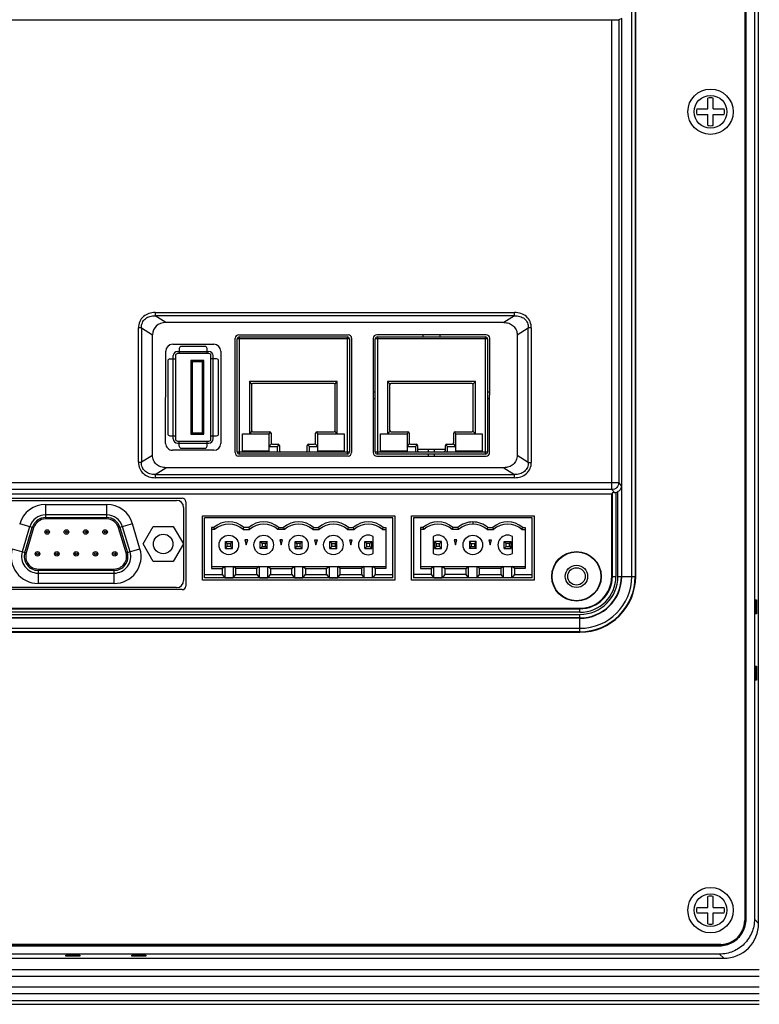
# Model space of a CAD drawing. Extents: x -23 to 1166, y 63 to 904.
# Tile 6 of 8: x 980 to 1086, y 394 to 535. Entities that reach past the tile are written whole.
import ezdxf

# ---------------------------------------------------------------- set-up
doc = ezdxf.new("R2010")
doc.units = 0
doc.header["$LTSCALE"] = 65.395
doc.layers.get('0').update_dxf_attribs({"linetype": 'CONTINUOUS'})
for name, color, linetype in [('BC-PL-A_DXF_CONTINUOUS_LIN', 7, 'CONTINUOUS'), ('BREP_3_2_DXF_CONTINUOUS_LI', 7, 'CONTINUOUS'), ('BREP_5_2__DXF_CONTINUOUS_L', 7, 'CONTINUOUS'), ('DB-9-MALE_DXF_CONTINUOUS_L', 7, 'CONTINUOUS'), ('FE6156-SC_DXF_CONTINUOUS_L', 7, 'CONTINUOUS'), ('RJ45-LED_DXF_CONTINUOUS_LI', 7, 'CONTINUOUS'), ('SH-AL_DXF_CONTINUOUS_LINE', 7, 'CONTINUOUS'), ('SPCC-COVER_DXF_CONTINUOUS_', 7, 'CONTINUOUS'), ('TC_DXF_CONTINUOUS_LINE', 7, 'CONTINUOUS'), ('USB-HOST_DXF_CONTINUOUS_LI', 7, 'CONTINUOUS')]:
    doc.layers.add(name, color=color, linetype=linetype)

msp = doc.modelspace()

# ---------------------------------------------------------------- linework, layer by layer
for p, q in [((1078.42, 522.45), (1078.42, 524.01)), ((1079.22, 522.45), (1079.22, 524.01)), ((1076.86, 522.45), (1078.42, 522.45)), ((1076.86, 521.65), (1078.42, 521.65)), ((1078.42, 520.09), (1078.42, 521.65)), ((1079.22, 522.45), (1080.78, 522.45)), ((1079.22, 520.09), (1079.22, 521.65)), ((1079.22, 521.65), (1080.78, 521.65)), ((1078.42, 407.95), (1078.42, 409.51)), ((1079.22, 407.95), (1079.22, 409.51)), ((1076.86, 407.95), (1078.42, 407.95)), ((1076.86, 407.15), (1078.42, 407.15)), ((1078.42, 405.59), (1078.42, 407.15)), ((1079.22, 407.95), (1080.78, 407.95)), ((1079.22, 405.59), (1079.22, 407.15)), ((1079.22, 407.15), (1080.78, 407.15))]:
    msp.add_line(p, q)
for centre, radius in [((1078.82, 522.05), 3.25), ((1078.82, 522.05), 2.35), ((1078.82, 407.55), 3.25), ((1078.82, 407.55), 2.35)]:
    msp.add_circle(centre, radius)
for centre, start, end in [((1078.82, 522.05), 78.463, 101.537), ((1078.82, 522.05), 168.463, 191.537), ((1078.82, 522.05), 348.463, 11.537), ((1078.82, 522.05), 258.463, 281.537), ((1078.82, 407.55), 78.463, 101.537), ((1078.82, 407.55), 168.463, 191.537), ((1078.82, 407.55), 348.463, 11.537), ((1078.82, 407.55), 258.463, 281.537)]:
    msp.add_arc(centre, 2, start, end)
at = {"layer": 'BC-PL-A_DXF_CONTINUOUS_LIN', "color": 7, "linetype": 'CONTINUOUS'}
for p, q in [((1067.53, 455.42), (1067.53, 602.42)), ((1068.02, 602.42), (1068.02, 455.42)), ((1068.09, 455.42), (1068.09, 602.42)), ((950.52, 535.23), (1064.66, 535.23)), ((1064.66, 467.87), (1064.66, 535.23)), ((1066.09, 535.42), (1065.66, 535.24)), ((1065.66, 535.24), (1065.66, 468.87)), ((1066.09, 455.42), (1066.09, 535.42)), ((999.14, 493.27), (1050.72, 493.27)), ((999.14, 493.27), (999.14, 492.8)), ((1050.72, 492.8), (1050.72, 493.27)), ((1050.72, 492.8), (999.14, 492.8)), ((1000.68, 491.83), (999.14, 492.8)), ((1049.18, 491.83), (1000.68, 491.83)), ((1050.72, 492.8), (1049.18, 491.83)), ((997.18, 491.07), (996.75, 491.07)), ((996.75, 471.78), (996.75, 491.07)), ((997.18, 491.07), (998.77, 490.06)), ((997.18, 491.07), (997.18, 471.78)), ((998.77, 472.78), (998.77, 490.06)), ((1011.13, 490.07), (1026.83, 490.07)), ((1046.64, 490.07), (1030.94, 490.07)), ((1037.54, 490.07), (1037.54, 489.77)), ((1040.04, 489.77), (1040.04, 490.07)), ((1051.09, 490.06), (1052.68, 491.06)), ((1051.09, 490.06), (1051.09, 472.78)), ((1053.11, 491.06), (1052.68, 491.06)), ((1052.68, 471.77), (1052.68, 491.06)), ((1053.11, 491.06), (1053.11, 471.77)), ((1001.66, 488.7), (1007.56, 488.7)), ((1010.62, 473.17), (1010.63, 489.57)), ((1027.33, 489.57), (1027.32, 473.17)), ((1030.44, 489.57), (1030.43, 473.17)), ((1047.13, 473.17), (1047.14, 489.57)), ((1000.65, 474.5), (1000.66, 487.7)), ((1008.56, 487.7), (1008.55, 474.5)), ((1030.73, 481.82), (1030.43, 481.82)), ((1047.13, 481.82), (1046.83, 481.82)), ((1030.43, 480.92), (1030.73, 480.92)), ((1046.83, 480.92), (1047.13, 480.92)), ((1007.55, 473.5), (1001.65, 473.5)), ((1036.78, 473.67), (1040.78, 473.67)), ((1038.33, 473.67), (1038.33, 473.27)), ((1039.23, 473.27), (1039.23, 473.67)), ((996.75, 471.78), (997.18, 471.78)), ((998.77, 472.78), (997.18, 471.78)), ((1026.82, 472.67), (1011.12, 472.67)), ((1030.93, 472.67), (1046.63, 472.67)), ((1038.33, 472.97), (1038.33, 472.67)), ((1039.23, 472.67), (1039.23, 472.97)), ((1052.68, 471.77), (1051.09, 472.78)), ((1052.68, 471.77), (1053.11, 471.77)), ((999.14, 470.04), (1000.68, 471.01)), ((1049.18, 471.01), (1000.68, 471.01)), ((1049.18, 471.01), (1050.72, 470.04)), ((949.52, 468.87), (1065.66, 468.87)), ((999.14, 470.04), (1050.72, 470.04)), ((999.14, 470.04), (999.14, 469.57)), ((1050.72, 469.57), (999.14, 469.57)), ((1050.72, 469.57), (1050.72, 470.04)), ((1066.04, 468.41), (1065.66, 468.87)), ((1064.66, 467.87), (950.52, 467.87)), ((1064.74, 467.41), (1064.65, 467.28)), ((1064.66, 467.87), (1065.02, 467.43)), ((1064.74, 455.42), (1064.74, 467.41)), ((1065.24, 467.46), (1065.24, 455.42)), ((1065.54, 455.42), (1065.54, 467.58)), ((1066.04, 468.41), (1066.04, 455.42)), ((950.53, 467.28), (1064.65, 467.28)), ((972.59, 466.62), (1003.03, 466.62)), ((1003.53, 466.12), (1003.53, 454.02)), ((1064.65, 455.42), (1064.65, 467.28)), ((1005.92, 464.1), (1033.52, 464.1)), ((1005.92, 454.9), (1005.92, 464.1)), ((1033.52, 464.1), (1033.52, 454.9)), ((1035.92, 464.1), (1053.52, 464.1)), ((1035.92, 454.9), (1035.92, 464.1)), ((1053.52, 464.1), (1053.52, 454.9)), ((1033.52, 454.9), (1005.92, 454.9)), ((1053.52, 454.9), (1035.92, 454.9)), ((1064.65, 455.42), (1065.24, 455.42)), ((1065.54, 455.42), (1068.09, 455.42)), ((1003.03, 453.52), (972.59, 453.52)), ((955.09, 450.86), (1060.09, 450.86)), ((955.09, 450.77), (1060.09, 450.77)), ((1060.09, 450.27), (1060.09, 450.86)), ((1060.09, 450.27), (955.09, 450.27)), ((955.09, 449.97), (1060.09, 449.97)), ((1060.09, 449.47), (955.09, 449.47)), ((1060.09, 449.42), (955.09, 449.42)), ((1060.09, 447.42), (1060.09, 449.97)), ((955.09, 447.99), (1060.09, 447.98)), ((1060.09, 447.49), (955.09, 447.49)), ((955.09, 447.42), (1060.09, 447.42))]:
    msp.add_line(p, q, dxfattribs=at)
for radius in [3.55, 3.5, 1.6]:
    msp.add_circle((1059.59, 455.42), radius, dxfattribs=at)
for centre, radius, start, end in [((1011.13, 489.57), 0.5, 89.9979, 179.9979), ((1026.83, 489.57), 0.5, 359.9979, 89.9979), ((1030.94, 489.57), 0.5, 89.9979, 179.9979), ((1046.64, 489.57), 0.5, 359.9979, 89.9979), ((1001.66, 487.7), 1, 89.9979, 179.9979), ((1007.56, 487.7), 1, 359.9979, 89.9979), ((1001.65, 474.5), 1, 179.9979, 269.9979), ((1007.55, 474.5), 1, 269.9979, 359.9979), ((1011.12, 473.17), 0.5, 179.9979, 269.9979), ((1026.82, 473.17), 0.5, 269.9979, 359.9979), ((1030.93, 473.17), 0.5, 179.9979, 269.9979), ((1046.63, 473.17), 0.5, 269.9979, 359.9979), ((1064.99, 468.56), 1.12, 271.4563, 282.5496), ((1003.03, 466.12), 0.5, 359.9979, 89.9979), ((1060.09, 455.42), 8, 269.9979, 359.9979), ((1060.09, 455.42), 7.93, 269.9979, 359.9979), ((1060.09, 455.42), 7.44, 269.9979, 359.9979), ((1060.09, 455.42), 6, 269.9979, 359.9979), ((1060.09, 455.42), 5.95, 269.9979, 359.9979), ((1060.09, 455.42), 5.45, 269.9979, 359.9979), ((1060.09, 455.42), 5.15, 269.9979, 359.9979), ((1060.09, 455.42), 4.65, 269.9979, 359.9979), ((1060.09, 455.42), 4.56, 269.9979, 359.9979), ((1003.03, 454.02), 0.5, 269.9979, 359.9979)]:
    msp.add_arc(centre, radius, start, end, dxfattribs=at)
for centre, major_axis, ratio, start_param, end_param in [((1064.66, 535.25), (1, 0), 0.017455, -1.570796, -0.043633), ((1001.08, 489.7), (2.05, -1.29), 0.825965, 2.222722, 3.621663), ((1065.24, 467.41), (0.5, 0), 0.052408, 2.015584, 3.106686), ((1065.02, 468.44), (0.642, -0.77), 0.997682, -0.474611, -0.146771)]:
    msp.add_ellipse(centre, major_axis=major_axis, ratio=ratio, start_param=start_param, end_param=end_param, dxfattribs=at)
for points, knots in [([(999.14, 493.27), (998.84, 493.27), (998.23, 493.18), (997.42, 492.73), (996.87, 491.98), (996.75, 491.37), (996.75, 491.07)], [0, 0, 0, 0, 0.250326, 0.500246, 0.749977, 1, 1, 1, 1]), ([(997.18, 491.07), (997.17, 491.31), (997.25, 491.81), (997.71, 492.42), (998.39, 492.76), (998.89, 492.81), (999.14, 492.8)], [0, 0, 0, 0, 0.248581, 0.495086, 0.744954, 1, 1, 1, 1]), ([(1053.11, 491.06), (1053.11, 491.37), (1052.99, 491.98), (1052.44, 492.73), (1051.63, 493.18), (1051.02, 493.27), (1050.72, 493.27)], [0, 0, 0, 0, 0.249845, 0.499496, 0.749515, 1, 1, 1, 1]), ([(1050.72, 492.8), (1050.97, 492.81), (1051.47, 492.76), (1052.15, 492.41), (1052.61, 491.81), (1052.69, 491.31), (1052.68, 491.06)], [0, 0, 0, 0, 0.255256, 0.505145, 0.75151, 1, 1, 1, 1]), ([(1049.18, 491.83), (1049.42, 491.83), (1049.9, 491.76), (1050.55, 491.39), (1051, 490.79), (1051.09, 490.3), (1051.09, 490.06)], [0, 0, 0, 0, 0.250483, 0.500486, 0.750138, 1, 1, 1, 1]), ([(996.75, 471.78), (996.75, 471.48), (996.87, 470.86), (997.42, 470.11), (998.23, 469.66), (998.84, 469.57), (999.14, 469.57)], [0, 0, 0, 0, 0.249845, 0.499496, 0.749514, 1, 1, 1, 1]), ([(999.14, 470.04), (998.89, 470.03), (998.39, 470.09), (997.71, 470.43), (997.25, 471.03), (997.17, 471.53), (997.18, 471.78)], [0, 0, 0, 0, 0.255254, 0.505138, 0.751518, 1, 1, 1, 1]), ([(1000.68, 471.01), (1000.44, 471.01), (999.96, 471.09), (999.31, 471.45), (998.86, 472.05), (998.77, 472.54), (998.77, 472.78)], [0, 0, 0, 0, 0.250483, 0.500486, 0.750138, 1, 1, 1, 1]), ([(1051.09, 472.78), (1051.09, 472.53), (1050.99, 472.05), (1050.55, 471.44), (1049.9, 471.08), (1049.42, 471.01), (1049.18, 471.01)], [0, 0, 0, 0, 0.249865, 0.499518, 0.749517, 1, 1, 1, 1]), ([(1052.68, 471.77), (1052.69, 471.53), (1052.61, 471.03), (1052.15, 470.42), (1051.47, 470.08), (1050.97, 470.03), (1050.72, 470.04)], [0, 0, 0, 0, 0.248639, 0.495096, 0.744931, 1, 1, 1, 1]), ([(1050.72, 469.57), (1051.02, 469.57), (1051.63, 469.66), (1052.44, 470.11), (1052.99, 470.86), (1053.11, 471.47), (1053.11, 471.77)], [0, 0, 0, 0, 0.250487, 0.500503, 0.750153, 1, 1, 1, 1]), ([(1065.66, 468.87), (1065.66, 468.61), (1065.45, 468.08), (1064.92, 467.87), (1064.66, 467.87)], [0, 0, 0, 0, 0.499935, 1, 1, 1, 1]), ([(1066.04, 468.41), (1066.04, 468.26), (1065.94, 467.92), (1065.69, 467.67), (1065.54, 467.58)], [0, 0, 0, 0, 0.467926, 1, 1, 1, 1])]:
    msp.add_open_spline(points, degree=3, knots=knots, dxfattribs=at)
at = {"layer": 'BREP_3_2_DXF_CONTINUOUS_LI', "color": 7, "linetype": 'CONTINUOUS'}
for p, q in [((1053.22, 463.8), (1036.22, 463.8)), ((1036.22, 463.8), (1036.22, 455.2)), ((1044.72, 463.23), (1044.72, 462.93)), ((1053.22, 455.2), (1053.22, 463.8)), ((1037.57, 462.43), (1037.22, 462.43)), ((1037.22, 462.43), (1037.22, 456.53)), ((1037.68, 462.13), (1037.22, 462.13)), ((1042.68, 462.13), (1041.76, 462.13)), ((1042.57, 462.43), (1041.88, 462.43)), ((1046.76, 462.13), (1047.68, 462.13)), ((1046.88, 462.43), (1047.57, 462.43)), ((1051.76, 462.13), (1052.22, 462.13)), ((1051.88, 462.43), (1052.22, 462.43)), ((1052.22, 462.43), (1052.22, 456.53)), ((1039.02, 461.15), (1039.02, 458.72)), ((1040.22, 460.43), (1039.22, 460.43)), ((1039.22, 460.43), (1039.49, 460.16)), ((1039.22, 460.43), (1039.22, 459.43)), ((1039.96, 460.16), (1040.22, 460.43)), ((1040.22, 459.43), (1040.22, 460.43)), ((1042.42, 460.68), (1042.02, 460.68)), ((1042.02, 460.68), (1042.22, 459.93)), ((1042.22, 459.93), (1042.42, 460.68)), ((1045.22, 460.43), (1044.22, 460.43)), ((1044.49, 460.16), (1044.22, 460.43)), ((1044.22, 460.43), (1044.22, 459.43)), ((1045.22, 460.43), (1044.96, 460.16)), ((1045.22, 459.43), (1045.22, 460.43)), ((1047.02, 460.68), (1047.42, 460.68)), ((1047.02, 460.68), (1047.22, 459.93)), ((1047.22, 459.93), (1047.42, 460.68)), ((1049.22, 460.43), (1050.22, 460.43)), ((1049.22, 460.43), (1049.49, 460.16)), ((1049.22, 459.43), (1049.22, 460.43)), ((1049.96, 460.16), (1050.22, 460.43)), ((1050.22, 459.43), (1050.22, 460.43)), ((1050.42, 458.72), (1050.42, 461.15)), ((1039.49, 459.7), (1039.22, 459.43)), ((1039.22, 459.43), (1040.22, 459.43)), ((1039.49, 460.16), (1039.96, 460.16)), ((1039.49, 459.7), (1039.49, 460.16)), ((1039.96, 459.7), (1039.49, 459.7)), ((1039.96, 459.7), (1039.96, 460.16)), ((1039.96, 459.7), (1040.22, 459.43)), ((1044.22, 459.43), (1044.49, 459.7)), ((1045.22, 459.43), (1044.22, 459.43)), ((1044.49, 460.16), (1044.96, 460.16)), ((1044.49, 460.16), (1044.49, 459.7)), ((1044.49, 459.7), (1044.96, 459.7)), ((1044.96, 460.16), (1044.96, 459.7)), ((1044.96, 459.7), (1045.22, 459.43)), ((1049.22, 459.43), (1049.49, 459.7)), ((1049.22, 459.43), (1050.22, 459.43)), ((1049.96, 460.16), (1049.49, 460.16)), ((1049.49, 459.7), (1049.49, 460.16)), ((1049.49, 459.7), (1049.96, 459.7)), ((1049.96, 459.7), (1049.96, 460.16)), ((1049.96, 459.7), (1050.22, 459.43)), ((1037.22, 456.84), (1052.22, 456.84)), ((1037.22, 456.53), (1038.75, 456.53)), ((1038.75, 456.53), (1039.08, 456.84)), ((1038.75, 456.53), (1038.75, 455.7)), ((1039.12, 455.23), (1039.12, 456.84)), ((1040.33, 455.23), (1040.33, 456.84)), ((1040.37, 456.84), (1040.7, 456.53)), ((1040.7, 456.53), (1043.75, 456.53)), ((1040.7, 456.53), (1040.7, 455.7)), ((1043.75, 456.53), (1044.08, 456.84)), ((1043.75, 455.7), (1043.75, 456.53)), ((1044.12, 455.23), (1044.12, 456.84)), ((1045.33, 455.23), (1045.33, 456.84)), ((1045.7, 456.53), (1045.37, 456.84)), ((1048.75, 456.53), (1045.7, 456.53)), ((1045.7, 455.7), (1045.7, 456.53)), ((1049.08, 456.84), (1048.75, 456.53)), ((1048.75, 456.53), (1048.75, 455.7)), ((1049.12, 455.23), (1049.12, 456.84)), ((1050.33, 455.23), (1050.33, 456.84)), ((1050.7, 456.53), (1050.37, 456.84)), ((1052.22, 456.53), (1050.7, 456.53)), ((1050.7, 456.53), (1050.7, 455.7)), ((1038.75, 455.7), (1036.22, 455.7)), ((1053.22, 455.2), (1036.22, 455.2)), ((1038.75, 455.7), (1039.12, 455.23)), ((1039.12, 455.23), (1040.33, 455.23)), ((1040.7, 455.7), (1040.33, 455.23)), ((1043.75, 455.7), (1040.7, 455.7)), ((1044.12, 455.23), (1043.75, 455.7)), ((1045.33, 455.23), (1044.12, 455.23)), ((1045.33, 455.23), (1045.7, 455.7)), ((1045.7, 455.7), (1048.75, 455.7)), ((1048.75, 455.7), (1049.12, 455.23)), ((1050.33, 455.23), (1049.12, 455.23)), ((1050.7, 455.7), (1050.33, 455.23)), ((1050.7, 455.7), (1053.22, 455.7))]:
    msp.add_line(p, q, dxfattribs=at)
msp.add_circle((1044.72, 459.93), 1.4, dxfattribs=at)
for centre, radius, start, end in [((1039.72, 459.93), 3.3, 49.2509, 130.7491), ((1049.72, 459.93), 3.3, 49.2509, 130.7491), ((1054.13, 468.58), 17.67, 200.3625, 201.4039), ((1039.72, 459.93), 3, 47.1665, 132.8334), ((1025.31, 468.58), 17.67, 338.5961, 339.6375), ((1059.13, 468.58), 17.67, 200.3625, 201.4039), ((1044.72, 459.93), 3, 47.1666, 132.8335), ((1030.31, 468.58), 17.67, 338.5961, 339.6375), ((1064.13, 468.58), 17.67, 200.3625, 201.4039), ((1049.72, 459.93), 3, 47.1666, 132.8335), ((1035.31, 468.58), 17.67, 338.5961, 339.6375), ((1039.72, 459.93), 1.4, 240, 120), ((1049.72, 459.93), 1.4, 60, 300)]:
    msp.add_arc(centre, radius, start, end, dxfattribs=at)
for points in [[(1044.72, 463.23), (1044.33, 463.23), (1043.55, 463.09), (1042.86, 462.69), (1042.57, 462.43)], [(1046.88, 462.43), (1046.58, 462.69), (1045.9, 463.09), (1045.11, 463.23), (1044.72, 463.23)]]:
    msp.add_open_spline(points, degree=3, knots=[0, 0, 0, 0, 0.5, 1, 1, 1, 1], dxfattribs=at)
at = {"layer": 'BREP_5_2__DXF_CONTINUOUS_L', "color": 7, "linetype": 'CONTINUOUS'}
for p, q in [((1033.22, 463.8), (1006.22, 463.8)), ((1006.22, 455.2), (1006.22, 463.8)), ((1033.22, 455.2), (1033.22, 463.8)), ((1007.57, 462.43), (1007.22, 462.43)), ((1007.22, 462.43), (1007.22, 456.53)), ((1007.68, 462.13), (1007.22, 462.13)), ((1011.76, 462.13), (1012.68, 462.13)), ((1012.57, 462.43), (1011.88, 462.43)), ((1017.68, 462.13), (1016.76, 462.13)), ((1016.88, 462.43), (1017.57, 462.43)), ((1021.76, 462.13), (1022.68, 462.13)), ((1021.88, 462.43), (1022.57, 462.43)), ((1026.76, 462.13), (1027.68, 462.13)), ((1026.88, 462.43), (1027.57, 462.43)), ((1031.76, 462.13), (1032.22, 462.13)), ((1031.88, 462.43), (1032.22, 462.43)), ((1032.22, 462.43), (1032.22, 456.53)), ((1009.22, 460.43), (1010.22, 460.43)), ((1009.49, 460.16), (1009.22, 460.43)), ((1009.22, 459.43), (1009.22, 460.43)), ((1010.22, 460.43), (1009.96, 460.16)), ((1010.22, 459.43), (1010.22, 460.43)), ((1012.42, 460.68), (1012.02, 460.68)), ((1012.02, 460.68), (1012.22, 459.93)), ((1012.22, 459.93), (1012.42, 460.68)), ((1014.22, 460.43), (1015.22, 460.43)), ((1014.49, 460.16), (1014.22, 460.43)), ((1014.22, 459.43), (1014.22, 460.43)), ((1015.22, 460.43), (1014.96, 460.16)), ((1015.22, 459.43), (1015.22, 460.43)), ((1017.42, 460.68), (1017.02, 460.68)), ((1017.02, 460.68), (1017.22, 459.93)), ((1017.22, 459.93), (1017.42, 460.68)), ((1019.22, 460.43), (1020.22, 460.43)), ((1019.49, 460.16), (1019.22, 460.43)), ((1019.22, 459.43), (1019.22, 460.43)), ((1020.22, 460.43), (1019.96, 460.16)), ((1020.22, 459.43), (1020.22, 460.43)), ((1022.02, 460.68), (1022.42, 460.68)), ((1022.02, 460.68), (1022.22, 459.93)), ((1022.22, 459.93), (1022.42, 460.68)), ((1024.22, 460.43), (1025.22, 460.43)), ((1024.49, 460.16), (1024.22, 460.43)), ((1024.22, 459.43), (1024.22, 460.43)), ((1025.22, 460.43), (1024.96, 460.16)), ((1025.22, 459.43), (1025.22, 460.43)), ((1027.02, 460.68), (1027.42, 460.68)), ((1027.02, 460.68), (1027.22, 459.93)), ((1027.22, 459.93), (1027.42, 460.68)), ((1029.22, 460.43), (1030.22, 460.43)), ((1029.22, 460.43), (1029.49, 460.16)), ((1029.22, 459.43), (1029.22, 460.43)), ((1029.96, 460.16), (1030.22, 460.43)), ((1030.22, 459.43), (1030.22, 460.43)), ((1030.42, 458.72), (1030.42, 461.15)), ((1009.22, 459.43), (1009.49, 459.7)), ((1009.22, 459.43), (1010.22, 459.43)), ((1009.49, 460.16), (1009.96, 460.16)), ((1009.49, 459.7), (1009.49, 460.16)), ((1009.96, 459.7), (1009.49, 459.7)), ((1009.96, 460.16), (1009.96, 459.7)), ((1009.96, 459.7), (1010.22, 459.43)), ((1014.22, 459.43), (1014.49, 459.7)), ((1015.22, 459.43), (1014.22, 459.43)), ((1014.96, 460.16), (1014.49, 460.16)), ((1014.49, 460.16), (1014.49, 459.7)), ((1014.49, 459.7), (1014.96, 459.7)), ((1014.96, 459.7), (1014.96, 460.16)), ((1014.96, 459.7), (1015.22, 459.43)), ((1019.22, 459.43), (1019.49, 459.7)), ((1019.22, 459.43), (1020.22, 459.43)), ((1019.96, 460.16), (1019.49, 460.16)), ((1019.49, 460.16), (1019.49, 459.7)), ((1019.49, 459.7), (1019.96, 459.7)), ((1019.96, 459.7), (1019.96, 460.16)), ((1019.96, 459.7), (1020.22, 459.43)), ((1024.22, 459.43), (1024.49, 459.7)), ((1024.22, 459.43), (1025.22, 459.43)), ((1024.49, 460.16), (1024.96, 460.16)), ((1024.49, 459.7), (1024.49, 460.16)), ((1024.96, 459.7), (1024.49, 459.7)), ((1024.96, 460.16), (1024.96, 459.7)), ((1024.96, 459.7), (1025.22, 459.43)), ((1029.22, 459.43), (1029.49, 459.7)), ((1029.22, 459.43), (1030.22, 459.43)), ((1029.96, 460.16), (1029.49, 460.16)), ((1029.49, 459.7), (1029.49, 460.16)), ((1029.49, 459.7), (1029.96, 459.7)), ((1029.96, 459.7), (1029.96, 460.16)), ((1029.96, 459.7), (1030.22, 459.43)), ((1007.22, 456.84), (1032.22, 456.84)), ((1007.22, 456.53), (1008.75, 456.53)), ((1008.75, 456.53), (1009.08, 456.84)), ((1008.75, 456.53), (1008.75, 455.7)), ((1009.12, 456.84), (1009.12, 455.23)), ((1010.33, 456.84), (1010.33, 455.23)), ((1010.7, 456.53), (1010.37, 456.84)), ((1013.75, 456.53), (1010.7, 456.53)), ((1010.7, 455.7), (1010.7, 456.53)), ((1014.08, 456.84), (1013.75, 456.53)), ((1013.75, 455.7), (1013.75, 456.53)), ((1014.12, 455.23), (1014.12, 456.84)), ((1015.33, 455.23), (1015.33, 456.84)), ((1015.37, 456.84), (1015.7, 456.53)), ((1015.7, 456.53), (1018.75, 456.53)), ((1015.7, 456.53), (1015.7, 455.7)), ((1018.75, 456.53), (1019.08, 456.84)), ((1018.75, 455.7), (1018.75, 456.53)), ((1019.12, 456.84), (1019.12, 455.23)), ((1020.33, 455.23), (1020.33, 456.84)), ((1020.37, 456.84), (1020.7, 456.53)), ((1020.7, 456.53), (1023.75, 456.53)), ((1020.7, 456.53), (1020.7, 455.7)), ((1023.75, 456.53), (1024.08, 456.84)), ((1023.75, 455.7), (1023.75, 456.53)), ((1024.12, 456.84), (1024.12, 455.23)), ((1025.33, 455.23), (1025.33, 456.84)), ((1025.7, 456.53), (1025.37, 456.84)), ((1028.75, 456.53), (1025.7, 456.53)), ((1025.7, 455.7), (1025.7, 456.53)), ((1029.08, 456.84), (1028.75, 456.53)), ((1028.75, 456.53), (1028.75, 455.7)), ((1029.12, 455.23), (1029.12, 456.84)), ((1030.33, 455.23), (1030.33, 456.84)), ((1030.7, 456.53), (1030.37, 456.84)), ((1032.22, 456.53), (1030.7, 456.53)), ((1030.7, 456.53), (1030.7, 455.7)), ((1006.22, 455.7), (1008.75, 455.7)), ((1033.22, 455.2), (1006.22, 455.2)), ((1008.75, 455.7), (1009.12, 455.23)), ((1009.12, 455.23), (1010.33, 455.23)), ((1010.33, 455.23), (1010.7, 455.7)), ((1010.7, 455.7), (1013.75, 455.7)), ((1013.75, 455.7), (1014.12, 455.23)), ((1014.12, 455.23), (1015.33, 455.23)), ((1015.33, 455.23), (1015.7, 455.7)), ((1015.7, 455.7), (1018.75, 455.7)), ((1018.75, 455.7), (1019.12, 455.23)), ((1019.12, 455.23), (1020.33, 455.23)), ((1020.33, 455.23), (1020.7, 455.7)), ((1020.7, 455.7), (1023.75, 455.7)), ((1023.75, 455.7), (1024.12, 455.23)), ((1024.12, 455.23), (1025.33, 455.23)), ((1025.33, 455.23), (1025.7, 455.7)), ((1025.7, 455.7), (1028.75, 455.7)), ((1028.75, 455.7), (1029.12, 455.23)), ((1030.33, 455.23), (1029.12, 455.23)), ((1030.7, 455.7), (1030.33, 455.23)), ((1030.7, 455.7), (1033.22, 455.7))]:
    msp.add_line(p, q, dxfattribs=at)
for centre in [(1009.72, 459.93), (1014.72, 459.93), (1019.72, 459.93), (1024.72, 459.93)]:
    msp.add_circle(centre, 1.4, dxfattribs=at)
for centre, radius, start, end in [((1009.72, 459.93), 3.3, 49.2509, 130.7491), ((1014.72, 459.93), 3.3, 49.2509, 130.7491), ((1019.72, 459.93), 3.3, 49.2509, 130.7491), ((1024.72, 459.93), 3.3, 49.2509, 130.7491), ((1029.72, 459.93), 3.3, 49.2509, 130.7491), ((1024.13, 468.58), 17.67, 200.3625, 201.4039), ((1009.72, 459.93), 3, 47.1666, 132.8335), ((995.31, 468.58), 17.67, 338.5961, 339.6375), ((1029.13, 468.58), 17.67, 200.3625, 201.4039), ((1014.72, 459.93), 3, 47.1666, 132.8335), ((1000.31, 468.58), 17.67, 338.5961, 339.6375), ((1034.13, 468.58), 17.67, 200.3625, 201.4039), ((1019.72, 459.93), 3, 47.1666, 132.8335), ((1005.31, 468.58), 17.67, 338.5961, 339.6375), ((1039.13, 468.58), 17.67, 200.3625, 201.4039), ((1024.72, 459.93), 3, 47.1666, 132.8335), ((1010.31, 468.58), 17.67, 338.5961, 339.6375), ((1044.13, 468.58), 17.67, 200.3625, 201.4039), ((1029.72, 459.93), 3, 47.1666, 132.8335), ((1015.31, 468.58), 17.67, 338.5961, 339.6375), ((1029.72, 459.93), 1.4, 60, 300)]:
    msp.add_arc(centre, radius, start, end, dxfattribs=at)
at = {"layer": 'DB-9-MALE_DXF_CONTINUOUS_L', "color": 7, "linetype": 'CONTINUOUS'}
for p, q in [((973.39, 466.32), (1002.23, 466.32)), ((983.43, 465.75), (992.19, 465.75)), ((983.43, 465.75), (983.43, 463.66)), ((992.19, 463.66), (992.19, 465.75)), ((1003.23, 465.32), (1003.23, 454.82)), ((992.19, 464.25), (983.43, 464.25)), ((983.43, 463.86), (992.19, 463.86)), ((992.19, 463.66), (983.43, 463.66)), ((981.71, 462.38), (979.71, 462.97)), ((981.14, 462.55), (980.08, 458.95)), ((980.45, 458.84), (981.52, 462.44)), ((981.71, 462.38), (980.64, 458.78)), ((995.91, 462.97), (993.91, 462.38)), ((994.98, 458.78), (993.91, 462.38)), ((994.1, 462.44), (995.17, 458.84)), ((995.54, 458.95), (994.47, 462.55)), ((996.97, 459.37), (995.91, 462.97)), ((997.42, 460.07), (998.86, 462.57)), ((998.86, 462.57), (1001.75, 462.57)), ((1001.75, 462.57), (1003.19, 460.07)), ((978.64, 459.37), (980.64, 458.78)), ((994.98, 458.78), (996.97, 459.37)), ((998.86, 457.57), (997.42, 460.07)), ((1003.19, 460.07), (1001.75, 457.57)), ((1001.75, 457.57), (998.86, 457.57)), ((982.36, 456.48), (993.26, 456.48)), ((982.36, 456.48), (982.36, 454.4)), ((993.26, 456.28), (982.36, 456.28)), ((993.26, 454.4), (993.26, 456.48)), ((982.36, 455.89), (993.26, 455.89)), ((1002.23, 453.82), (973.39, 453.82)), ((993.26, 454.4), (982.36, 454.4))]:
    msp.add_line(p, q, dxfattribs=at)
for centre, radius in [((983.65, 461.79), 0.33), ((983.65, 461.79), 0.13), ((986.42, 461.79), 0.33), ((986.42, 461.79), 0.13), ((989.19, 461.79), 0.33), ((989.19, 461.79), 0.13), ((991.96, 461.79), 0.33), ((991.96, 461.79), 0.13), ((1000.3, 460.07), 1.4), ((982.27, 458.65), 0.33), ((985.04, 458.65), 0.33), ((987.81, 458.65), 0.33), ((990.58, 458.65), 0.33), ((993.35, 458.65), 0.33), ((982.27, 458.65), 0.13), ((985.04, 458.65), 0.13), ((987.81, 458.65), 0.13), ((990.58, 458.65), 0.13), ((993.35, 458.65), 0.13)]:
    msp.add_circle(centre, radius, dxfattribs=at)
for centre, radius, start, end in [((1002.23, 465.32), 1, 0, 90), ((983.43, 461.87), 3.87, 90, 163.4843), ((992.19, 461.87), 3.87, 16.5157, 90), ((983.43, 461.87), 2.38, 90, 163.4843), ((983.43, 461.87), 1.99, 90, 163.4843), ((983.43, 461.87), 1.79, 90, 163.4843), ((992.19, 461.87), 2.38, 16.5157, 90), ((992.19, 461.87), 1.99, 16.5157, 90), ((992.19, 461.87), 1.79, 16.5157, 90), ((982.36, 458.27), 3.87, 163.4843, 270), ((982.36, 458.27), 2.38, 163.4843, 270), ((993.26, 458.27), 3.87, 270, 16.5157), ((993.26, 458.27), 2.38, 270, 16.5157), ((982.36, 458.27), 1.99, 163.4843, 270), ((982.36, 458.27), 1.79, 163.4843, 270), ((993.26, 458.27), 1.99, 270, 16.5157), ((993.26, 458.27), 1.79, 270, 16.5157), ((1002.23, 454.82), 1, 270, 360)]:
    msp.add_arc(centre, radius, start, end, dxfattribs=at)
at = {"layer": 'FE6156-SC_DXF_CONTINUOUS_L', "color": 7, "linetype": 'CONTINUOUS'}
for p, q in [((1085.72, 405.65), (1085.72, 638.45)), ((711.92, 400.66), (1080.72, 400.66)), ((706.82, 399.05), (1085.82, 399.05)), ((1085.82, 398.05), (706.82, 398.05)), ((706.82, 396.55), (1085.82, 396.55)), ((1085.82, 395.55), (706.82, 395.55)), ((1085.82, 394.55), (706.82, 394.55))]:
    msp.add_line(p, q, dxfattribs=at)
msp.add_arc((1080.72, 405.65), 5, 269.9858, 0.0142, dxfattribs=at)
at = {"layer": 'RJ45-LED_DXF_CONTINUOUS_LI', "color": 7, "linetype": 'CONTINUOUS'}
for p, q in [((1027.02, 489.47), (1010.92, 489.47)), ((1010.92, 473.27), (1010.92, 489.47)), ((1011.22, 489.77), (1026.72, 489.77)), ((1011.22, 489.77), (1011.22, 472.97)), ((1026.72, 472.97), (1026.72, 489.77)), ((1027.02, 489.47), (1027.02, 473.27)), ((1046.83, 489.47), (1030.73, 489.47)), ((1030.73, 473.27), (1030.73, 489.47)), ((1031.03, 489.77), (1046.53, 489.77)), ((1031.03, 489.77), (1031.03, 472.97)), ((1046.53, 472.97), (1046.53, 489.77)), ((1046.83, 489.47), (1046.83, 473.27)), ((1025.27, 483.37), (1012.67, 483.37)), ((1013.03, 483.01), (1012.67, 483.37)), ((1012.67, 483.37), (1012.67, 475.87)), ((1024.77, 483.07), (1013.17, 483.07)), ((1024.92, 483.01), (1025.27, 483.37)), ((1025.27, 475.87), (1025.27, 483.37)), ((1045.08, 483.37), (1032.48, 483.37)), ((1032.84, 483.01), (1032.48, 483.37)), ((1032.48, 483.37), (1032.48, 475.87)), ((1044.58, 483.07), (1032.98, 483.07)), ((1044.73, 483.01), (1045.08, 483.37)), ((1045.08, 475.87), (1045.08, 483.37)), ((1012.97, 482.87), (1012.97, 476.37)), ((1024.97, 476.37), (1024.97, 482.87)), ((1032.78, 482.87), (1032.78, 476.37)), ((1044.78, 476.37), (1044.78, 482.87)), ((1011.67, 475.87), (1015.47, 475.87)), ((1011.67, 473.37), (1011.67, 475.87)), ((1013.03, 476.23), (1012.67, 475.87)), ((1013.17, 476.17), (1015.57, 476.17)), ((1015.47, 475.87), (1015.72, 476.11)), ((1015.47, 475.87), (1015.47, 473.37)), ((1015.77, 475.97), (1015.77, 474.57)), ((1022.17, 474.57), (1022.17, 475.97)), ((1022.47, 475.87), (1022.23, 476.11)), ((1022.37, 476.17), (1024.77, 476.17)), ((1022.47, 475.87), (1026.27, 475.87)), ((1022.47, 473.37), (1022.47, 475.87)), ((1025.27, 475.87), (1024.92, 476.23)), ((1026.27, 475.87), (1026.27, 473.37)), ((1031.48, 475.87), (1035.28, 475.87)), ((1031.48, 473.37), (1031.48, 475.87)), ((1032.84, 476.23), (1032.48, 475.87)), ((1032.98, 476.17), (1035.38, 476.17)), ((1035.28, 475.87), (1035.53, 476.11)), ((1035.28, 475.87), (1035.28, 473.37)), ((1035.58, 475.97), (1035.58, 474.57)), ((1041.98, 474.57), (1041.98, 475.97)), ((1042.28, 475.87), (1042.04, 476.11)), ((1042.18, 476.17), (1044.58, 476.17)), ((1042.28, 475.87), (1046.08, 475.87)), ((1042.28, 473.37), (1042.28, 475.87)), ((1045.08, 475.87), (1044.73, 476.23)), ((1046.08, 475.87), (1046.08, 473.37)), ((1010.92, 473.27), (1027.02, 473.27)), ((1015.47, 473.37), (1011.67, 473.37)), ((1015.47, 474.07), (1015.83, 474.43)), ((1015.47, 474.07), (1016.67, 474.07)), ((1015.97, 474.37), (1016.77, 474.37)), ((1016.67, 474.07), (1016.92, 474.31)), ((1016.67, 474.07), (1016.67, 473.27)), ((1016.97, 474.17), (1016.97, 473.47)), ((1020.97, 473.47), (1020.97, 474.17)), ((1021.27, 474.07), (1021.03, 474.31)), ((1021.17, 474.37), (1021.97, 474.37)), ((1021.27, 474.07), (1022.47, 474.07)), ((1021.27, 473.27), (1021.27, 474.07)), ((1022.47, 474.07), (1022.12, 474.43)), ((1026.27, 473.37), (1022.47, 473.37)), ((1030.73, 473.27), (1046.83, 473.27)), ((1035.28, 473.37), (1031.48, 473.37)), ((1035.28, 474.07), (1035.64, 474.43)), ((1035.28, 474.07), (1036.48, 474.07)), ((1035.78, 474.37), (1036.58, 474.37)), ((1036.48, 474.07), (1036.73, 474.31)), ((1036.48, 474.07), (1036.48, 473.27)), ((1036.78, 474.17), (1036.78, 473.47)), ((1040.78, 473.47), (1040.78, 474.17)), ((1041.08, 474.07), (1040.84, 474.31)), ((1040.98, 474.37), (1041.78, 474.37)), ((1041.08, 474.07), (1042.28, 474.07)), ((1041.08, 473.27), (1041.08, 474.07)), ((1042.28, 474.07), (1041.93, 474.43)), ((1046.08, 473.37), (1042.28, 473.37)), ((1026.72, 472.97), (1011.22, 472.97)), ((1046.53, 472.97), (1031.03, 472.97))]:
    msp.add_line(p, q, dxfattribs=at)
for centre, radius, start, end in [((1011.22, 489.47), 0.3, 90, 180), ((1026.72, 489.47), 0.3, 0, 90), ((1031.03, 489.47), 0.3, 90, 180), ((1046.53, 489.47), 0.3, 0, 90), ((1013.17, 482.87), 0.2, 90, 180), ((1024.77, 482.87), 0.2, 0, 90), ((1032.98, 482.87), 0.2, 90, 180), ((1044.58, 482.87), 0.2, 0, 90), ((1013.17, 476.37), 0.2, 180, 270), ((1015.57, 475.97), 0.2, 0, 90), ((1022.37, 475.97), 0.2, 90, 180), ((1024.77, 476.37), 0.2, 270, 360), ((1032.98, 476.37), 0.2, 180, 270), ((1035.38, 475.97), 0.2, 0, 90), ((1042.18, 475.97), 0.2, 90, 180), ((1044.58, 476.37), 0.2, 270, 360), ((1015.97, 474.57), 0.2, 180, 270), ((1021.97, 474.57), 0.2, 270, 360), ((1035.78, 474.57), 0.2, 180, 270), ((1041.78, 474.57), 0.2, 270, 360), ((1011.22, 473.27), 0.3, 180, 270), ((1016.77, 474.17), 0.2, 0, 90), ((1017.17, 473.47), 0.2, 180, 270), ((1020.77, 473.47), 0.2, 270, 360), ((1021.17, 474.17), 0.2, 90, 180), ((1026.72, 473.27), 0.3, 270, 360), ((1031.03, 473.27), 0.3, 180, 270), ((1036.58, 474.17), 0.2, 0, 90), ((1036.98, 473.47), 0.2, 180, 270), ((1040.58, 473.47), 0.2, 270, 360), ((1040.98, 474.17), 0.2, 90, 180), ((1046.53, 473.27), 0.3, 270, 360)]:
    msp.add_arc(centre, radius, start, end, dxfattribs=at)
at = {"layer": 'SH-AL_DXF_CONTINUOUS_LINE', "color": 7, "linetype": 'CONTINUOUS'}
msp.add_circle((1059.59, 455.42), 1.25, dxfattribs=at)
at = {"layer": 'SPCC-COVER_DXF_CONTINUOUS_', "color": 7, "linetype": 'CONTINUOUS'}
for p, q in [((1083.72, 638.05), (1083.72, 406.05)), ((1080.32, 402.65), (712.32, 402.65))]:
    msp.add_line(p, q, dxfattribs=at)
msp.add_arc((1080.32, 406.05), 3.4, 270, 360, dxfattribs=at)
at = {"layer": 'TC_DXF_CONTINUOUS_LINE', "color": 7, "linetype": 'CONTINUOUS'}
for p, q in [((1083.86, 637.79), (1083.86, 406.31)), ((1083.92, 406.25), (1083.92, 637.86)), ((1085.12, 637.86), (1085.12, 406.25)), ((1085.26, 452.05), (1085.43, 452.05)), ((1085.26, 450.05), (1085.26, 452.05)), ((1085.43, 452.05), (1085.43, 450.05)), ((1085.43, 450.05), (1085.26, 450.05)), ((1085.26, 442.55), (1085.43, 442.55)), ((1085.26, 440.55), (1085.26, 442.55)), ((1085.43, 442.55), (1085.43, 440.55)), ((1085.43, 440.55), (1085.26, 440.55)), ((1085.72, 405.65), (1085.12, 406.25)), ((712.51, 402.45), (1080.12, 402.45)), ((1080.06, 402.52), (712.58, 402.52)), ((1080.12, 401.25), (712.52, 401.25)), ((986.32, 401.11), (988.32, 401.11)), ((986.32, 400.94), (986.32, 401.11)), ((988.32, 401.11), (988.32, 400.94)), ((995.82, 401.11), (997.82, 401.11)), ((995.82, 400.94), (995.82, 401.11)), ((997.82, 401.11), (997.82, 400.94)), ((1080.12, 401.25), (1080.72, 400.66)), ((988.32, 400.94), (986.32, 400.94)), ((997.82, 400.94), (995.82, 400.94)), ((706.82, 394.05), (1085.82, 394.05))]:
    msp.add_line(p, q, dxfattribs=at)
for centre, radius, start, end in [((1080.03, 406.31), 3.83, 342.0281, 355.8188), ((1080.09, 406.25), 3.83, 342.0332, 356.6029), ((1080.07, 406.31), 3.78, 355.8212, 359.9939), ((1080.14, 406.25), 3.78, 356.6128, 359.9959), ((1080.06, 406.3), 3.78, 270.0061, 274.1788), ((1080.12, 406.23), 3.78, 270.0041, 273.3872), ((1080.06, 406.34), 3.83, 274.1812, 287.9697), ((1080.12, 406.28), 3.83, 273.3971, 287.969)]:
    msp.add_arc(centre, radius, start, end, dxfattribs=at)
for points, knots in [([(1085.12, 406.25), (1085.12, 405.6), (1084.86, 404.29), (1083.75, 402.63), (1082.09, 401.51), (1080.77, 401.25), (1080.12, 401.25)], [0, 0, 0, 0, 0.250036, 0.5, 0.749964, 1, 1, 1, 1]), ([(1081.3, 402.64), (1081.86, 402.82), (1082.91, 403.46), (1083.55, 404.51), (1083.73, 405.07)], [0, 0, 0, 0, 0.5, 1, 1, 1, 1])]:
    msp.add_open_spline(points, degree=3, knots=knots, dxfattribs=at)
at = {"layer": 'USB-HOST_DXF_CONTINUOUS_LI', "color": 7, "linetype": 'CONTINUOUS'}
for p, q in [((1002.35, 487.68), (1006.85, 487.68)), ((1006.85, 487.38), (1002.35, 487.38)), ((1002.6, 488.1), (1002.6, 487.38)), ((1006.3, 488.4), (1002.9, 488.4)), ((1006.6, 487.38), (1006.6, 488.1)), ((1000.95, 486.3), (1000.95, 475.9)), ((1001.25, 486.6), (1002.05, 486.6)), ((1001.75, 475.13), (1001.75, 487.08)), ((1002.05, 487.08), (1002.05, 475.13)), ((1006.15, 486.38), (1004.25, 486.38)), ((1004.45, 486.18), (1004.25, 486.38)), ((1004.25, 486.38), (1004.25, 475.83)), ((1005.95, 486.18), (1004.45, 486.18)), ((1004.45, 486.18), (1004.45, 476.03)), ((1005.95, 486.18), (1006.15, 486.38)), ((1005.95, 476.03), (1005.95, 486.18)), ((1006.15, 475.83), (1006.15, 486.38)), ((1007.15, 475.13), (1007.15, 487.08)), ((1007.95, 486.6), (1007.15, 486.6)), ((1007.45, 475.13), (1007.45, 487.08)), ((1008.25, 475.9), (1008.25, 486.3)), ((1004.45, 476.03), (1004.25, 475.83)), ((1004.45, 476.03), (1005.95, 476.03)), ((1005.95, 476.03), (1006.15, 475.83)), ((1001.25, 475.6), (1002.05, 475.6)), ((1002.35, 474.83), (1006.85, 474.83)), ((1002.35, 474.53), (1006.85, 474.53)), ((1002.6, 474.1), (1002.6, 474.83)), ((1004.25, 475.83), (1006.15, 475.83)), ((1006.6, 474.1), (1006.6, 474.83)), ((1007.15, 475.6), (1007.95, 475.6)), ((1002.9, 473.8), (1006.3, 473.8))]:
    msp.add_line(p, q, dxfattribs=at)
for centre, radius, start, end in [((1002.35, 487.08), 0.6, 90, 180), ((1002.35, 487.08), 0.3, 90, 180), ((1002.9, 488.1), 0.3, 90, 180), ((1006.3, 488.1), 0.3, 0, 90), ((1006.85, 487.08), 0.6, 0, 90), ((1006.85, 487.08), 0.3, 0, 90), ((1001.25, 486.3), 0.3, 90, 180), ((1007.95, 486.3), 0.3, 0, 90), ((1001.25, 475.9), 0.3, 180, 270), ((1007.95, 475.9), 0.3, 270, 360), ((1002.35, 475.13), 0.6, 180, 270), ((1002.35, 475.13), 0.3, 180, 270), ((1006.85, 475.13), 0.6, 270, 360), ((1006.85, 475.13), 0.3, 270, 360), ((1002.9, 474.1), 0.3, 180, 270), ((1006.3, 474.1), 0.3, 270, 360)]:
    msp.add_arc(centre, radius, start, end, dxfattribs=at)

doc.saveas('drawing.dxf')
